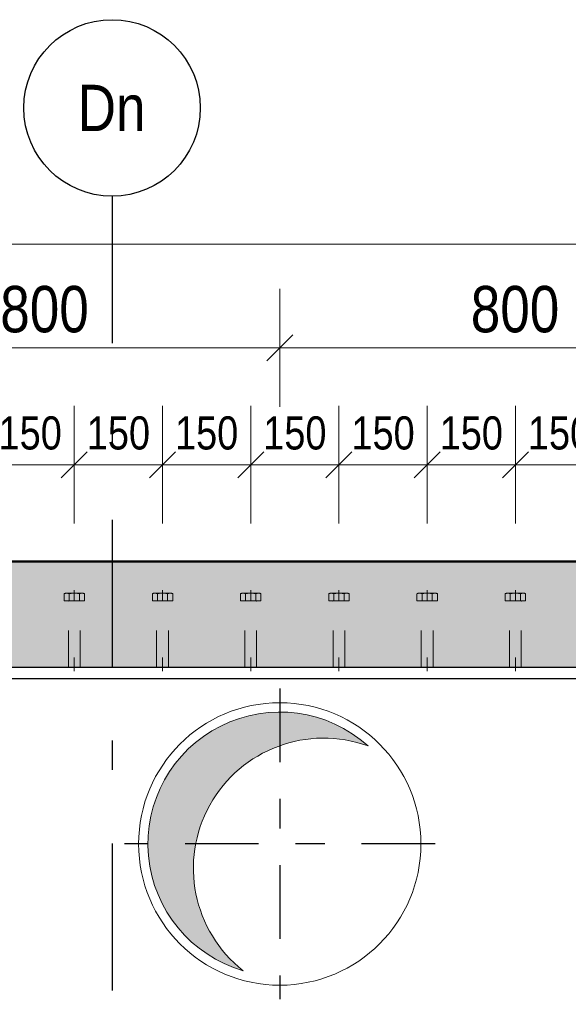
# Model space of a CAD drawing. Header units: millimetres. Extents: x -8.5 to 60.3, y 0 to 42.
# Tile 90 of 109: x 27.8 to 29.7, y 22.9 to 26.3. Entities that reach past the tile are written whole.
import ezdxf
from ezdxf.enums import TextEntityAlignment as Align

# ---------------------------------------------------------------- set-up
doc = ezdxf.new("R2010")
doc.units = ezdxf.units.MM
for name, pattern in [('DASHDOT', [1, 0.5, -0.25, 0, -0.25]), ('DASHDOTX2', [2, 1, -0.5, 0, -0.5]), ('HIDDEN', [0.375, 0.25, -0.125])]:
    doc.linetypes.add(name, pattern=pattern)
doc.layers.add('Achsen', color=7, linetype='Continuous', lineweight=20)
doc.styles.add('Arial Narrow', font='ARIALN.TTF')
doc.dimstyles.new('Arch_Strakon_dimstyle', dxfattribs={"dimtxt": 11.25, "dimasz": 1, "dimexe": 1.25, "dimexo": 0.0625, "dimgap": 1, "dimtad": 0, "dimdec": 3, "dimzin": 12, "dimdsep": 46, "dimtxsty": 'Arial Narrow', "dimblk": 'Arrowhead_Tick', "dimsah": 1, "dimcen": 0, "dimse1": 1, "dimse2": 1, "dimclrd": 6, "dimclrt": 3, "dimazin": 0, "dimtfac": 1, "dimtdec": 4, "dimtmove": 0, "dimatfit": 3, "dimldrblk": 'NONE', "dimfxl": 1, "dimtvp": 1, "dimtolj": 1, "dimtzin": 0, "dimlwd": 13, "dimarcsym": 2})

# ---------------------------------------------------------------- blocks, each defined once
blk = doc.blocks.new('Arrowhead_Tick')
at = {"color": 0, "linetype": 'Continuous', "lineweight": -2, "ltscale": 0.5}
for p, q in [((0, 20), (0, -10)), ((-1, 0), (0, 0)), ((10, 0), (0, 0))]:
    blk.add_line(p, q, dxfattribs=at)
at = {"color": 2, "linetype": 'Continuous', "lineweight": 35, "ltscale": 0.5}
blk.add_line((4.42, 4.42), (-4.42, -4.42), dxfattribs=at)
blk = doc.blocks.new('*D84')
at = {"color": 6, "linetype": 'Continuous', "lineweight": 13}
blk.add_line((27.1028, 25.1388), (28.6828, 25.1388), dxfattribs=at)
at = {"layer": 'Defpoints', "color": 0}
for p in [(28.6928, 25.1388), (27.0928, 23.9805), (28.6928, 23.9805)]:
    blk.add_point(p, dxfattribs=at)
at = {"color": 6, "lineweight": 13, "xscale": 0.01, "yscale": 0.01, "zscale": 0.01}
blk.add_blockref('Arrowhead_Tick', (28.6928, 25.1388), dxfattribs=at)
at = {"color": 6, "lineweight": 13, "xscale": 0.01, "yscale": 0.01, "zscale": 0.01, "rotation": 180}
blk.add_blockref('Arrowhead_Tick', (27.0928, 25.1388), dxfattribs=at)
at = {"color": 2, "lineweight": -2, "insert": (27.8928, 25.2692), "char_height": 0.1575, "attachment_point": 5, "style": 'Arial Narrow'}
blk.add_mtext('\\A1;800', dxfattribs=at)
blk = doc.blocks.new('_None')
blk = doc.blocks.new('*D85')
at = {"color": 6, "linetype": 'Continuous', "lineweight": 13}
blk.add_line((28.7028, 25.1388), (30.2828, 25.1388), dxfattribs=at)
at = {"layer": 'Defpoints', "color": 0}
for p in [(30.2928, 25.1388), (28.6928, 23.9805), (30.2928, 23.9805)]:
    blk.add_point(p, dxfattribs=at)
at = {"color": 6, "lineweight": 13, "xscale": 0.01, "yscale": 0.01, "zscale": 0.01}
blk.add_blockref('Arrowhead_Tick', (30.2928, 25.1388), dxfattribs=at)
at = {"color": 6, "lineweight": 13, "xscale": 0.01, "yscale": 0.01, "zscale": 0.01, "rotation": 180}
blk.add_blockref('Arrowhead_Tick', (28.6928, 25.1388), dxfattribs=at)
at = {"color": 2, "lineweight": -2, "insert": (29.4928, 25.2692), "char_height": 0.1575, "attachment_point": 5, "style": 'Arial Narrow'}
blk.add_mtext('\\A1;800', dxfattribs=at)
blk = doc.blocks.new('*D152')
at = {"color": 6, "linetype": 'Continuous', "lineweight": 13}
blk.add_line((27.7041, 24.7414), (27.9841, 24.7414), dxfattribs=at)
at = {"layer": 'Defpoints', "color": 0}
for p in [(27.9941, 24.7414), (27.6941, 24.3153), (27.9941, 24.3153)]:
    blk.add_point(p, dxfattribs=at)
at = {"color": 6, "lineweight": 13, "xscale": 0.01, "yscale": 0.01, "zscale": 0.01}
blk.add_blockref('Arrowhead_Tick', (27.9941, 24.7414), dxfattribs=at)
at = {"color": 6, "lineweight": 13, "xscale": 0.01, "yscale": 0.01, "zscale": 0.01, "rotation": 180}
blk.add_blockref('Arrowhead_Tick', (27.6941, 24.7414), dxfattribs=at)
at = {"color": 3, "lineweight": 35, "insert": (27.8441, 24.8488), "char_height": 0.1125, "attachment_point": 5, "style": 'Arial Narrow'}
blk.add_mtext('\\A1;150', dxfattribs=at)
blk = doc.blocks.new('*D153')
at = {"color": 6, "linetype": 'Continuous', "lineweight": 13}
blk.add_line((28.0041, 24.7414), (28.2841, 24.7414), dxfattribs=at)
at = {"layer": 'Defpoints', "color": 0}
for p in [(28.2941, 24.7414), (27.9941, 24.3153), (28.2941, 24.3153)]:
    blk.add_point(p, dxfattribs=at)
at = {"color": 6, "lineweight": 13, "xscale": 0.01, "yscale": 0.01, "zscale": 0.01}
blk.add_blockref('Arrowhead_Tick', (28.2941, 24.7414), dxfattribs=at)
at = {"color": 6, "lineweight": 13, "xscale": 0.01, "yscale": 0.01, "zscale": 0.01, "rotation": 180}
blk.add_blockref('Arrowhead_Tick', (27.9941, 24.7414), dxfattribs=at)
at = {"color": 3, "lineweight": 35, "insert": (28.1441, 24.8488), "char_height": 0.1125, "attachment_point": 5, "style": 'Arial Narrow'}
blk.add_mtext('\\A1;150', dxfattribs=at)
blk = doc.blocks.new('*D154')
at = {"color": 6, "linetype": 'Continuous', "lineweight": 13}
blk.add_line((28.3041, 24.7414), (28.5841, 24.7414), dxfattribs=at)
at = {"layer": 'Defpoints', "color": 0}
for p in [(28.5941, 24.7414), (28.2941, 24.3153), (28.5941, 24.3153)]:
    blk.add_point(p, dxfattribs=at)
at = {"color": 6, "lineweight": 13, "xscale": 0.01, "yscale": 0.01, "zscale": 0.01}
blk.add_blockref('Arrowhead_Tick', (28.5941, 24.7414), dxfattribs=at)
at = {"color": 6, "lineweight": 13, "xscale": 0.01, "yscale": 0.01, "zscale": 0.01, "rotation": 180}
blk.add_blockref('Arrowhead_Tick', (28.2941, 24.7414), dxfattribs=at)
at = {"color": 3, "lineweight": 35, "insert": (28.4441, 24.8488), "char_height": 0.1125, "attachment_point": 5, "style": 'Arial Narrow'}
blk.add_mtext('\\A1;150', dxfattribs=at)
blk = doc.blocks.new('*D155')
at = {"color": 6, "linetype": 'Continuous', "lineweight": 13}
blk.add_line((28.6041, 24.7414), (28.8841, 24.7414), dxfattribs=at)
at = {"layer": 'Defpoints', "color": 0}
for p in [(28.8941, 24.7414), (28.5941, 24.3153), (28.8941, 24.3153)]:
    blk.add_point(p, dxfattribs=at)
at = {"color": 6, "lineweight": 13, "xscale": 0.01, "yscale": 0.01, "zscale": 0.01}
blk.add_blockref('Arrowhead_Tick', (28.8941, 24.7414), dxfattribs=at)
at = {"color": 6, "lineweight": 13, "xscale": 0.01, "yscale": 0.01, "zscale": 0.01, "rotation": 180}
blk.add_blockref('Arrowhead_Tick', (28.5941, 24.7414), dxfattribs=at)
at = {"color": 3, "lineweight": 35, "insert": (28.7441, 24.8488), "char_height": 0.1125, "attachment_point": 5, "style": 'Arial Narrow'}
blk.add_mtext('\\A1;150', dxfattribs=at)
blk = doc.blocks.new('*D156')
at = {"color": 6, "linetype": 'Continuous', "lineweight": 13}
blk.add_line((28.9041, 24.7414), (29.1841, 24.7414), dxfattribs=at)
at = {"layer": 'Defpoints', "color": 0}
for p in [(29.1941, 24.7414), (28.8941, 24.3153), (29.1941, 24.3153)]:
    blk.add_point(p, dxfattribs=at)
at = {"color": 6, "lineweight": 13, "xscale": 0.01, "yscale": 0.01, "zscale": 0.01}
blk.add_blockref('Arrowhead_Tick', (29.1941, 24.7414), dxfattribs=at)
at = {"color": 6, "lineweight": 13, "xscale": 0.01, "yscale": 0.01, "zscale": 0.01, "rotation": 180}
blk.add_blockref('Arrowhead_Tick', (28.8941, 24.7414), dxfattribs=at)
at = {"color": 3, "lineweight": 35, "insert": (29.0441, 24.8488), "char_height": 0.1125, "attachment_point": 5, "style": 'Arial Narrow'}
blk.add_mtext('\\A1;150', dxfattribs=at)
blk = doc.blocks.new('*D157')
at = {"color": 6, "linetype": 'Continuous', "lineweight": 13}
blk.add_line((29.2041, 24.7414), (29.4841, 24.7414), dxfattribs=at)
at = {"layer": 'Defpoints', "color": 0}
for p in [(29.4941, 24.7414), (29.1941, 24.3153), (29.4941, 24.3153)]:
    blk.add_point(p, dxfattribs=at)
at = {"color": 6, "lineweight": 13, "xscale": 0.01, "yscale": 0.01, "zscale": 0.01}
blk.add_blockref('Arrowhead_Tick', (29.4941, 24.7414), dxfattribs=at)
at = {"color": 6, "lineweight": 13, "xscale": 0.01, "yscale": 0.01, "zscale": 0.01, "rotation": 180}
blk.add_blockref('Arrowhead_Tick', (29.1941, 24.7414), dxfattribs=at)
at = {"color": 3, "lineweight": 35, "insert": (29.3441, 24.8488), "char_height": 0.1125, "attachment_point": 5, "style": 'Arial Narrow'}
blk.add_mtext('\\A1;150', dxfattribs=at)
blk = doc.blocks.new('*D158')
at = {"color": 6, "linetype": 'Continuous', "lineweight": 13}
blk.add_line((29.5041, 24.7414), (29.7841, 24.7414), dxfattribs=at)
at = {"layer": 'Defpoints', "color": 0}
for p in [(29.7941, 24.7414), (29.4941, 24.3153), (29.7941, 24.3153)]:
    blk.add_point(p, dxfattribs=at)
at = {"color": 6, "lineweight": 13, "xscale": 0.01, "yscale": 0.01, "zscale": 0.01}
blk.add_blockref('Arrowhead_Tick', (29.7941, 24.7414), dxfattribs=at)
at = {"color": 6, "lineweight": 13, "xscale": 0.01, "yscale": 0.01, "zscale": 0.01, "rotation": 180}
blk.add_blockref('Arrowhead_Tick', (29.4941, 24.7414), dxfattribs=at)
at = {"color": 3, "lineweight": 35, "insert": (29.6441, 24.8488), "char_height": 0.1125, "attachment_point": 5, "style": 'Arial Narrow'}
blk.add_mtext('\\A1;150', dxfattribs=at)

msp = doc.modelspace()

# ---------------------------------------------------------------- hatches: boundary and pattern name
at = {"lineweight": 18, "true_color": 0xceffce}
msp.add_hatch(color=254, dxfattribs=at).paths.add_polyline_path([(36.902769, 24.412499), (36.802769, 24.052499), (15.068069, 24.052499), (15.068069, 24.072499), (15.018069, 24.072499), (15.018069, 24.052499), (14.578069, 24.052499), (14.578069, 23.912499), (13.932419, 23.912499), (13.932419, 24.412499)])
at = {"lineweight": 18, "true_color": 0xdfdfdf}
msp.add_hatch(color=254, dxfattribs=at).paths.add_polyline_path([(28.98694, 23.790904), (28.980813, 23.796134), (28.974593, 23.801254), (28.968282, 23.806261), (28.961881, 23.811154), (28.955394, 23.815931), (28.948823, 23.820591), (28.942168, 23.825132), (28.935433, 23.829552), (28.92862, 23.833851), (28.92173, 23.838027), (28.914767, 23.842079), (28.907732, 23.846004), (28.900627, 23.849803), (28.893456, 23.853473), (28.88622, 23.857014), (28.878921, 23.860425), (28.871562, 23.863703), (28.864145, 23.866849), (28.856674, 23.869862), (28.849149, 23.872739), (28.841573, 23.875481), (28.83395, 23.878086), (28.826281, 23.880554), (28.818569, 23.882884), (28.810817, 23.885074), (28.803026, 23.887126), (28.7952, 23.889036), (28.78734, 23.890806), (28.77945, 23.892435), (28.771532, 23.893921), (28.763589, 23.895265), (28.755623, 23.896466), (28.747636, 23.897524), (28.739632, 23.898438), (28.731613, 23.899208), (28.723581, 23.899834), (28.715539, 23.900315), (28.70749, 23.900652), (28.699436, 23.900845), (28.69138, 23.900892), (28.683325, 23.900795), (28.675272, 23.900553), (28.667225, 23.900166), (28.659186, 23.899635), (28.651159, 23.89896), (28.643144, 23.89814), (28.635146, 23.897177), (28.627166, 23.89607), (28.619207, 23.89482), (28.611272, 23.893427), (28.603364, 23.891892), (28.595484, 23.890215), (28.587636, 23.888397), (28.579821, 23.886438), (28.572044, 23.884338), (28.564305, 23.8821), (28.556607, 23.879723), (28.548954, 23.877207), (28.541346, 23.874555), (28.533788, 23.871767), (28.526281, 23.868843), (28.518828, 23.865785), (28.511431, 23.862593), (28.504093, 23.859269), (28.496815, 23.855814), (28.489601, 23.852228), (28.482452, 23.848514), (28.475371, 23.844671), (28.46836, 23.840703), (28.461422, 23.836608), (28.454559, 23.83239), (28.447772, 23.828049), (28.441064, 23.823587), (28.434438, 23.819005), (28.427895, 23.814305), (28.421437, 23.809488), (28.415068, 23.804556), (28.408787, 23.79951), (28.402599, 23.794352), (28.396504, 23.789083), (28.390505, 23.783707), (28.384603, 23.778223), (28.378801, 23.772634), (28.3731, 23.766941), (28.367502, 23.761148), (28.362009, 23.755254), (28.356623, 23.749263), (28.351346, 23.743176), (28.346179, 23.736995), (28.341124, 23.730722), (28.336182, 23.72436), (28.331355, 23.71791), (28.326645, 23.711374), (28.322053, 23.704754), (28.317581, 23.698054), (28.31323, 23.691273), (28.309001, 23.684416), (28.304897, 23.677484), (28.300917, 23.670479), (28.297064, 23.663404), (28.293339, 23.656261), (28.289743, 23.649052), (28.286276, 23.64178), (28.282941, 23.634446), (28.279739, 23.627054), (28.276669, 23.619605), (28.273734, 23.612103), (28.270934, 23.604549), (28.268271, 23.596946), (28.265744, 23.589296), (28.263355, 23.581602), (28.261105, 23.573867), (28.258994, 23.566092), (28.257023, 23.55828), (28.255193, 23.550435), (28.253504, 23.542558), (28.251957, 23.534651), (28.250553, 23.526719), (28.24929, 23.518762), (28.248172, 23.510784), (28.247196, 23.502787), (28.246365, 23.494774), (28.245677, 23.486747), (28.245134, 23.478709), (28.244735, 23.470663), (28.244481, 23.46261), (28.244372, 23.454555), (28.244408, 23.446499), (28.244588, 23.438445), (28.244913, 23.430395), (28.245382, 23.422352), (28.245996, 23.41432), (28.246754, 23.406299), (28.247656, 23.398294), (28.248702, 23.390306), (28.249891, 23.382338), (28.251223, 23.374392), (28.252697, 23.366472), (28.254314, 23.35858), (28.256072, 23.350718), (28.257971, 23.342889), (28.26001, 23.335095), (28.262189, 23.327339), (28.264508, 23.319623), (28.266964, 23.311951), (28.269558, 23.304324), (28.272288, 23.296744), (28.275154, 23.289215), (28.278155, 23.281739), (28.28129, 23.274317), (28.284558, 23.266954), (28.287957, 23.25965), (28.291487, 23.252408), (28.295147, 23.245231), (28.298935, 23.238121), (28.30285, 23.23108), (28.306891, 23.224111), (28.311056, 23.217215), (28.315345, 23.210395), (28.319756, 23.203653), (28.324287, 23.196992), (28.328937, 23.190413), (28.333704, 23.183919), (28.338587, 23.177512), (28.343585, 23.171193), (28.348695, 23.164965), (28.353917, 23.15883), (28.359247, 23.15279), (28.364686, 23.146846), (28.37023, 23.141001), (28.375878, 23.135257), (28.381629, 23.129615), (28.38748, 23.124077), (28.39343, 23.118645), (28.399476, 23.113321), (28.405617, 23.108107), (28.411851, 23.103004), (28.418176, 23.098013), (28.424589, 23.093137), (28.431088, 23.088377), (28.437672, 23.083735), (28.444339, 23.079211), (28.451085, 23.074808), (28.45791, 23.070527), (28.46481, 23.06637), (28.471784, 23.062337), (28.47883, 23.058429), (28.485944, 23.054649), (28.493125, 23.050998), (28.500371, 23.047476), (28.507678, 23.044085), (28.515046, 23.040826), (28.522471, 23.037699), (28.52995, 23.034707), (28.537483, 23.031849), (28.545065, 23.029127), (28.552695, 23.026542), (28.560371, 23.024094), (28.568089, 23.021785), (28.562067, 23.026607), (28.55613, 23.031533), (28.55028, 23.036562), (28.544518, 23.041693), (28.538846, 23.046923), (28.533267, 23.052251), (28.527781, 23.057675), (28.522391, 23.063194), (28.517098, 23.068807), (28.511903, 23.07451), (28.506808, 23.080304), (28.501816, 23.086185), (28.496926, 23.092153), (28.492142, 23.098205), (28.487463, 23.104339), (28.482893, 23.110554), (28.478431, 23.116847), (28.474079, 23.123218), (28.46984, 23.129663), (28.465713, 23.136182), (28.461701, 23.142771), (28.457804, 23.149429), (28.454023, 23.156154), (28.450361, 23.162944), (28.446817, 23.169797), (28.443394, 23.17671), (28.440091, 23.183682), (28.43691, 23.190711), (28.433853, 23.197794), (28.430919, 23.204929), (28.42811, 23.212114), (28.425427, 23.219348), (28.422871, 23.226626), (28.420441, 23.233949), (28.41814, 23.241312), (28.415967, 23.248715), (28.413924, 23.256154), (28.41201, 23.263628), (28.410228, 23.271134), (28.408576, 23.278669), (28.407056, 23.286233), (28.405668, 23.293822), (28.404412, 23.301434), (28.40329, 23.309066), (28.4023, 23.316717), (28.401445, 23.324385), (28.400722, 23.332065), (28.400134, 23.339758), (28.39968, 23.347459), (28.399361, 23.355167), (28.399176, 23.36288), (28.399125, 23.370594), (28.399208, 23.378309), (28.399427, 23.38602), (28.399779, 23.393727), (28.400266, 23.401426), (28.400887, 23.409116), (28.401642, 23.416794), (28.402531, 23.424457), (28.403553, 23.432104), (28.404708, 23.439732), (28.405996, 23.447338), (28.407416, 23.454921), (28.408969, 23.462478), (28.410653, 23.470007), (28.412467, 23.477505), (28.414413, 23.484971), (28.416488, 23.492401), (28.418692, 23.499794), (28.421025, 23.507148), (28.423486, 23.51446), (28.426073, 23.521727), (28.428787, 23.528949), (28.431627, 23.536122), (28.434591, 23.543245), (28.437679, 23.550315), (28.440889, 23.55733), (28.444222, 23.564288), (28.447675, 23.571186), (28.451248, 23.578024), (28.454939, 23.584798), (28.458748, 23.591507), (28.462674, 23.598149), (28.466714, 23.604721), (28.470869, 23.611221), (28.475136, 23.617648), (28.479514, 23.624), (28.484003, 23.630275), (28.4886, 23.63647), (28.493305, 23.642584), (28.498115, 23.648616), (28.50303, 23.654562), (28.508048, 23.660422), (28.513167, 23.666194), (28.518386, 23.671875), (28.523703, 23.677465), (28.529117, 23.682961), (28.534626, 23.688362), (28.540228, 23.693666), (28.545922, 23.698872), (28.551706, 23.703977), (28.557577, 23.708981), (28.563535, 23.713882), (28.569578, 23.718679), (28.575703, 23.723369), (28.581909, 23.727952), (28.588194, 23.732426), (28.594556, 23.736789), (28.600994, 23.741041), (28.607504, 23.745181), (28.614085, 23.749206), (28.620736, 23.753116), (28.627454, 23.756909), (28.634237, 23.760584), (28.641083, 23.764141), (28.647989, 23.767578), (28.654955, 23.770894), (28.661978, 23.774088), (28.669055, 23.77716), (28.676184, 23.780107), (28.683364, 23.78293), (28.690592, 23.785627), (28.697866, 23.788197), (28.705183, 23.790641), (28.712542, 23.792957), (28.719941, 23.795143), (28.727376, 23.797201), (28.734846, 23.799129), (28.742349, 23.800926), (28.749881, 23.802592), (28.757442, 23.804127), (28.765028, 23.80553), (28.772638, 23.8068), (28.780268, 23.807937), (28.787917, 23.808941), (28.795583, 23.809812), (28.803262, 23.810549), (28.810953, 23.811152), (28.818654, 23.811621), (28.826361, 23.811955), (28.834073, 23.812155), (28.841788, 23.812221), (28.849502, 23.812152), (28.857214, 23.811949), (28.864922, 23.811611), (28.872622, 23.811139), (28.880313, 23.810533), (28.887992, 23.809793), (28.895657, 23.808919), (28.903306, 23.807912), (28.910936, 23.806771), (28.918545, 23.805498), (28.92613, 23.804092), (28.93369, 23.802554), (28.941222, 23.800885), (28.948724, 23.799084), (28.956193, 23.797154), (28.963628, 23.795093), (28.971025, 23.792903), (28.978383, 23.790584), (28.9857, 23.788138), (28.992973, 23.785564)])

# ---------------------------------------------------------------- linework, layer by layer
at = {"color": 6, "linetype": 'Continuous', "lineweight": 13, "ltscale": 0.5}
msp.add_line((14.918069, 25.491397), (37.402769, 25.491397), dxfattribs=at)
at = {"color": 4, "linetype": 'Continuous', "lineweight": 50}
msp.add_line((13.932419, 24.412499), (36.902769, 24.412499), dxfattribs=at)
at = {"color": 6, "linetype": 'HIDDEN', "lineweight": 13, "ltscale": 0.5}
for p, q in [((27.959427, 24.279251), (27.959427, 24.30293)), ((27.968088, 24.305251), (28.020049, 24.305251)), ((27.976748, 24.30293), (27.976748, 24.279251)), ((27.994069, 24.315251), (27.994069, 24.279251)), ((28.011389, 24.279251), (28.011389, 24.302915)), ((28.02871, 24.279251), (28.02871, 24.302915)), ((28.259427, 24.279251), (28.259427, 24.30293)), ((28.268088, 24.305251), (28.320049, 24.305251)), ((28.276748, 24.30293), (28.276748, 24.279251)), ((28.294069, 24.315251), (28.294069, 24.279251)), ((28.311389, 24.279251), (28.311389, 24.302915)), ((28.32871, 24.279251), (28.32871, 24.302915)), ((28.559427, 24.279251), (28.559427, 24.30293)), ((28.568088, 24.305251), (28.620049, 24.305251)), ((28.576748, 24.30293), (28.576748, 24.279251)), ((28.594069, 24.315251), (28.594069, 24.279251)), ((28.611389, 24.279251), (28.611389, 24.302915)), ((28.62871, 24.279251), (28.62871, 24.302915)), ((28.859427, 24.279251), (28.859427, 24.30293)), ((28.868088, 24.305251), (28.920049, 24.305251)), ((28.876748, 24.30293), (28.876748, 24.279251)), ((28.894069, 24.315251), (28.894069, 24.279251)), ((28.911389, 24.279251), (28.911389, 24.302915)), ((28.92871, 24.279251), (28.92871, 24.302915)), ((29.159427, 24.279251), (29.159427, 24.30293)), ((29.168088, 24.305251), (29.220049, 24.305251)), ((29.176748, 24.30293), (29.176748, 24.279251)), ((29.194069, 24.315251), (29.194069, 24.279251)), ((29.211389, 24.279251), (29.211389, 24.302915)), ((29.22871, 24.279251), (29.22871, 24.302915)), ((29.459427, 24.279251), (29.459427, 24.30293)), ((29.468088, 24.305251), (29.520049, 24.305251)), ((29.476748, 24.30293), (29.476748, 24.279251)), ((29.494069, 24.315251), (29.494069, 24.279251)), ((29.511389, 24.279251), (29.511389, 24.302915)), ((29.52871, 24.279251), (29.52871, 24.302915)), ((28.02871, 24.279251), (27.959427, 24.279251)), ((28.016069, 24.279251), (27.972069, 24.279251)), ((27.974069, 24.052499), (27.974069, 24.277251)), ((28.014069, 24.052499), (28.014069, 24.277251)), ((28.32871, 24.279251), (28.259427, 24.279251)), ((28.316069, 24.279251), (28.272069, 24.279251)), ((28.274069, 24.052499), (28.274069, 24.277251)), ((28.314069, 24.052499), (28.314069, 24.277251)), ((28.62871, 24.279251), (28.559427, 24.279251)), ((28.616069, 24.279251), (28.572069, 24.279251)), ((28.574069, 24.052499), (28.574069, 24.277251)), ((28.614069, 24.052499), (28.614069, 24.277251)), ((28.92871, 24.279251), (28.859427, 24.279251)), ((28.916069, 24.279251), (28.872069, 24.279251)), ((28.874069, 24.052499), (28.874069, 24.277251)), ((28.914069, 24.052499), (28.914069, 24.277251)), ((29.22871, 24.279251), (29.159427, 24.279251)), ((29.216069, 24.279251), (29.172069, 24.279251)), ((29.174069, 24.052499), (29.174069, 24.277251)), ((29.214069, 24.052499), (29.214069, 24.277251)), ((29.52871, 24.279251), (29.459427, 24.279251)), ((29.516069, 24.279251), (29.472069, 24.279251)), ((29.474069, 24.052499), (29.474069, 24.277251)), ((29.514069, 24.052499), (29.514069, 24.277251)), ((27.974069, 24.052499), (27.974069, 24.086718)), ((27.994069, 24.052499), (27.994069, 24.086718)), ((27.994069, 24.086718), (27.994069, 24.039251)), ((28.014069, 24.052499), (28.014069, 24.086718)), ((28.274069, 24.052499), (28.274069, 24.086718)), ((28.294069, 24.052499), (28.294069, 24.086718)), ((28.294069, 24.086718), (28.294069, 24.039251)), ((28.314069, 24.052499), (28.314069, 24.086718)), ((28.574069, 24.052499), (28.574069, 24.086718)), ((28.594069, 24.052499), (28.594069, 24.086718)), ((28.594069, 24.086718), (28.594069, 24.039251)), ((28.614069, 24.052499), (28.614069, 24.086718)), ((28.874069, 24.052499), (28.874069, 24.086718)), ((28.894069, 24.052499), (28.894069, 24.086718)), ((28.894069, 24.086718), (28.894069, 24.039251)), ((28.914069, 24.052499), (28.914069, 24.086718)), ((29.174069, 24.052499), (29.174069, 24.086718)), ((29.194069, 24.052499), (29.194069, 24.086718)), ((29.194069, 24.086718), (29.194069, 24.039251)), ((29.214069, 24.052499), (29.214069, 24.086718)), ((29.474069, 24.052499), (29.474069, 24.086718)), ((29.494069, 24.052499), (29.494069, 24.086718)), ((29.494069, 24.086718), (29.494069, 24.039251)), ((29.514069, 24.052499), (29.514069, 24.086718)), ((28.014069, 24.052499), (27.974069, 24.052499)), ((28.314069, 24.052499), (28.274069, 24.052499)), ((28.614069, 24.052499), (28.574069, 24.052499)), ((28.914069, 24.052499), (28.874069, 24.052499)), ((29.214069, 24.052499), (29.174069, 24.052499)), ((29.514069, 24.052499), (29.474069, 24.052499))]:
    msp.add_line(p, q, dxfattribs=at)
at = {"color": 3, "linetype": 'Continuous', "lineweight": 25}
for p, q in [((36.802769, 24.052499), (15.068069, 24.052499)), ((15.068069, 24.014499), (36.802769, 24.014499))]:
    msp.add_line(p, q, dxfattribs=at)
at = {"color": 10, "linetype": 'DASHDOT', "ltscale": 0.5}
for p, q in [((28.692763, 23.980499), (28.692763, 22.924499)), ((29.220763, 23.452499), (28.164763, 23.452499))]:
    msp.add_line(p, q, dxfattribs=at)
at = {"color": 5, "linetype": 'Continuous', "lineweight": 18}
msp.add_circle((28.692763, 23.452499), 0.48, dxfattribs=at)
at = {"color": 6, "linetype": 'HIDDEN', "lineweight": 13, "ltscale": 0.5}
for centre, radius, start, end in [((27.968088, 24.287931), 0.01732, 59.99927, 120.000728), ((27.994069, 24.23833), 0.066867, 74.987632, 105.009015), ((28.020049, 24.287931), 0.017307, 59.974265, 120.025735), ((28.268088, 24.287931), 0.01732, 59.99927, 120.000728), ((28.294069, 24.23833), 0.066867, 74.987632, 105.009015), ((28.320049, 24.287931), 0.017307, 59.974265, 120.025735), ((28.568088, 24.287931), 0.01732, 59.99927, 120.000728), ((28.594069, 24.23833), 0.066867, 74.987632, 105.009015), ((28.620049, 24.287931), 0.017307, 59.974265, 120.025735), ((28.868088, 24.287931), 0.01732, 59.99927, 120.000728), ((28.894069, 24.23833), 0.066867, 74.987632, 105.009015), ((28.920049, 24.287931), 0.017307, 59.974265, 120.025735), ((29.168088, 24.287931), 0.01732, 59.99927, 120.000728), ((29.194069, 24.23833), 0.066867, 74.987632, 105.009015), ((29.220049, 24.287931), 0.017307, 59.974265, 120.025735), ((29.468088, 24.287931), 0.01732, 59.99927, 120.000728), ((29.494069, 24.23833), 0.066867, 74.987632, 105.009015), ((29.520049, 24.287931), 0.017307, 59.974265, 120.025735), ((27.972069, 24.277251), 0.002, 0, 90.000019), ((28.016069, 24.277251), 0.002, 90, 180), ((28.272069, 24.277251), 0.002, 0, 90.000019), ((28.316069, 24.277251), 0.002, 90, 180), ((28.572069, 24.277251), 0.002, 0, 90.000019), ((28.616069, 24.277251), 0.002, 90, 180), ((28.872069, 24.277251), 0.002, 0, 90.000019), ((28.916069, 24.277251), 0.002, 90, 180), ((29.172069, 24.277251), 0.002, 0, 90.000019), ((29.216069, 24.277251), 0.002, 90, 180), ((29.472069, 24.277251), 0.002, 0, 90.000019), ((29.516069, 24.277251), 0.002, 90, 180)]:
    msp.add_arc(centre, radius, start, end, dxfattribs=at)
at = {"color": 9, "linetype": 'Continuous', "lineweight": 0}
for centre, radius, start, end in [((28.692763, 23.452499), 0.448395, 47.969881, 253.856497), ((28.841696, 23.369649), 0.442572, 70.012643, 231.813735)]:
    msp.add_arc(centre, radius, start, end, dxfattribs=at)
at = {"layer": 'Achsen', "color": 3, "linetype": 'DASHDOTX2', "lineweight": 25, "ltscale": 0.5}
msp.add_line((28.122562, 25.654116), (28.122562, 7.785915), dxfattribs=at)
at = {"layer": 'Achsen', "color": 3, "linetype": 'Continuous', "lineweight": 25}
msp.add_circle((28.122562, 25.954116), 0.3, dxfattribs=at)

# ---------------------------------------------------------------- texts
at = {"layer": 'Achsen', "color": 2, "lineweight": 35, "style": 'Arial Narrow'}
msp.add_text('Dn', height=0.1575, dxfattribs=at).set_placement((28.120907, 25.954116), align=Align.MIDDLE_CENTER)

# ---------------------------------------------------------------- dimensions: what is measured, and where the dimension line sits
at = {"lineweight": -2}
for base, p1, p2, picture, middle in [((28.692763, 25.138826), (27.092763, 23.980499), (28.692763, 23.980499), '*D84', (27.892763, 25.138826)), ((30.292763, 25.138826), (28.692763, 23.980499), (30.292763, 23.980499), '*D85', (29.492763, 25.138826))]:
    dim = msp.add_linear_dim(base=base, p1=p1, p2=p2, text='800', dimstyle='Arch_Strakon_dimstyle', override={"dimscale": 0.01, "dimtxt": 15.75, "dimasz": 1, "dimgap": 5, "dimtad": 1, "dimjust": 0, "dimtih": 0, "dimtoh": 0, "dimdec": 2, "dimdsep": 46, "dimtxsty": 'Arial Narrow', "dimclrd": 6, "dimclrt": 2, "dimtix": 1, "dimtofl": 255, "dimtmove": 0, "dimatfit": 2, "dimfxl": 0, "dimfxlon": 0, "dimtvp": 31.746032, "dimlwd": 13}, dxfattribs=at)
    dim.commit()
    dim.dimension.update_dxf_attribs({"geometry": picture, "text_midpoint": middle, "dimtype": 160})
at = {"lineweight": 35}
for base, p1, p2, picture, middle in [((27.994069, 24.741397), (27.694069, 24.315251), (27.994069, 24.315251), '*D152', (27.844069, 24.741397)), ((28.294069, 24.741397), (27.994069, 24.315251), (28.294069, 24.315251), '*D153', (28.144069, 24.741397)), ((28.594069, 24.741397), (28.294069, 24.315251), (28.594069, 24.315251), '*D154', (28.444069, 24.741397)), ((28.894069, 24.741397), (28.594069, 24.315251), (28.894069, 24.315251), '*D155', (28.744069, 24.741397)), ((29.194069, 24.741397), (28.894069, 24.315251), (29.194069, 24.315251), '*D156', (29.044069, 24.741397)), ((29.494069, 24.741397), (29.194069, 24.315251), (29.494069, 24.315251), '*D157', (29.344069, 24.741397)), ((29.794069, 24.741397), (29.494069, 24.315251), (29.794069, 24.315251), '*D158', (29.644069, 24.741397))]:
    dim = msp.add_linear_dim(base=base, p1=p1, p2=p2, text='150', dimstyle='Arch_Strakon_dimstyle', override={"dimscale": 0.01, "dimtxt": 11.25, "dimasz": 1, "dimgap": 5, "dimtad": 1, "dimjust": 0, "dimtih": 0, "dimtoh": 0, "dimdec": 3, "dimdsep": 46, "dimtxsty": 'Arial Narrow', "dimclrd": 6, "dimclrt": 3, "dimtix": 1, "dimtofl": 255, "dimtmove": 0, "dimatfit": 2, "dimfxl": 0, "dimfxlon": 0, "dimtvp": 44.444444, "dimlwd": 13}, dxfattribs=at)
    dim.commit()
    dim.dimension.update_dxf_attribs({"geometry": picture, "text_midpoint": middle, "dimtype": 160})

doc.saveas('drawing.dxf')
